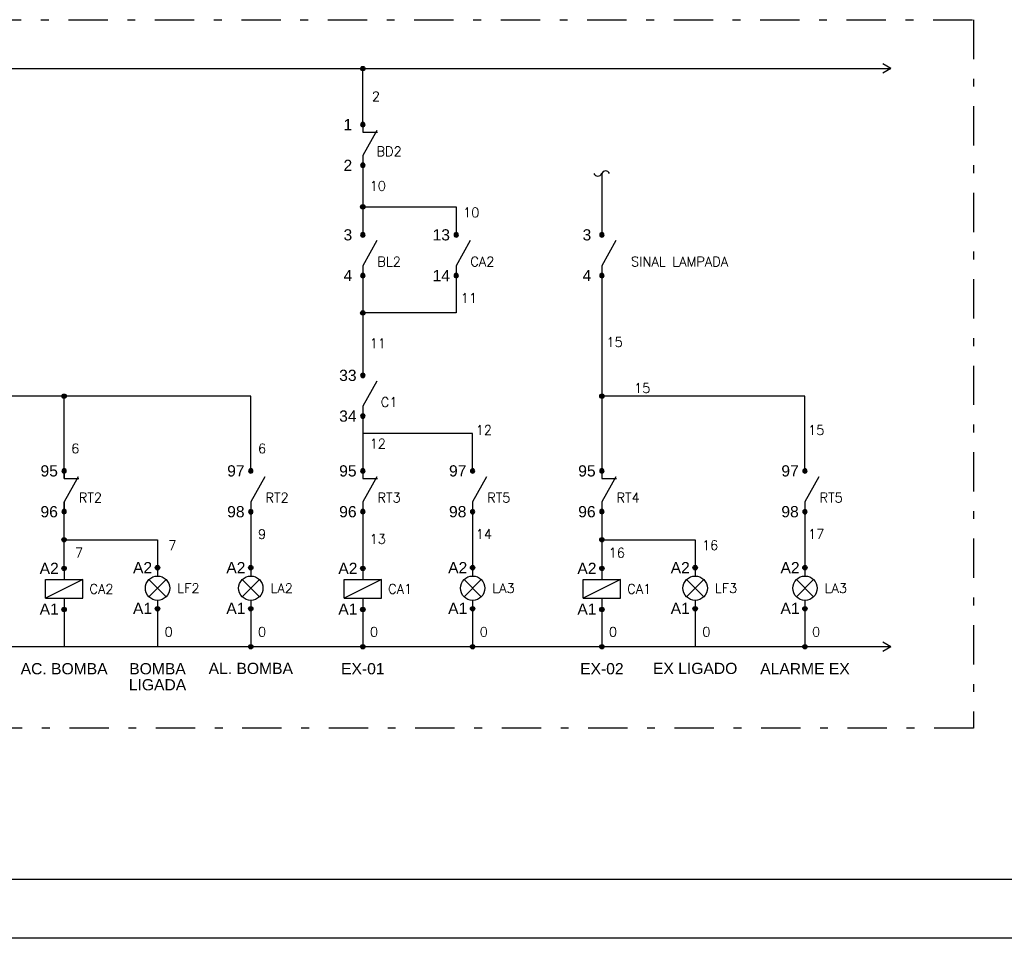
# Model space of a CAD drawing. Header units: inches. Extents: x -35 to 144, y -65 to -22.
# Tile 30 of 47: x 116 to 128, y -65 to -53. Entities that reach past the tile are written whole.
import ezdxf
from ezdxf.enums import TextEntityAlignment as Align

# ---------------------------------------------------------------- set-up
doc = ezdxf.new("R2010")
doc.units = ezdxf.units.IN
doc.header["$MEASUREMENT"] = 0
doc.linetypes.add('DASHDOT', pattern=[1, 0.5, -0.25, 0, -0.25])
doc.styles.add('CAIXA', font='swiss.ttf')
doc.styles.add('CLI-ROMANS', font='romans.shx')

# ---------------------------------------------------------------- blocks, each defined once
blk = doc.blocks.new('CONTATOR')
for points in [[(0.029, 0, 1), (-0.029, 0, 1)], [(-0.029, -0.55, 1), (0.029, -0.55, 1)]]:
    blk.add_hatch(color=7).paths.add_polyline_path(points)
at = {"ltscale": 0.05}
for p, q in [((0, 0), (0, -0.15)), ((-0.25, -0.15), (0.25, -0.15)), ((-0.25, -0.4), (-0.25, -0.15)), ((0.25, -0.15), (-0.25, -0.4)), ((0.25, -0.4), (0.25, -0.15)), ((-0.25, -0.4), (0.25, -0.4)), ((0, -0.4), (0, -0.55))]:
    blk.add_line(p, q, dxfattribs=at)
for centre in [(0, 0), (0, -0.55)]:
    blk.add_circle(centre, 0.0292, dxfattribs=at)
at = {"color": 0, "style": 'CLI-ROMANS'}
blk.add_attdef('TAG', text='', height=0.128, dxfattribs=at).set_placement((0.5, -0.275), align=Align.MIDDLE_CENTER)
blk = doc.blocks.new('CONTATO NF')
for points in [[(0.029, 0, 1), (-0.029, 0, 1)], [(0.029, -0.545, 1), (-0.029, -0.545, 1)]]:
    blk.add_hatch(color=7).paths.add_polyline_path(points)
at = {"ltscale": 0.05}
for p, q in [((0, 0), (0, -0.1)), ((0, -0.1), (-0.196, -0.1)), ((0, -0.414), (0, -0.516))]:
    blk.add_line(p, q, dxfattribs=at)
at = {"color": 0}
blk.add_line((-0.186, -0.078), (0, -0.414), dxfattribs=at)
at = {"ltscale": 0.05}
for centre in [(0, 0), (0, -0.545)]:
    blk.add_circle(centre, 0.0292, dxfattribs=at)
at = {"color": 0, "style": 'CLI-ROMANS'}
blk.add_attdef('TAG', text='', height=0.128, dxfattribs=at).set_placement((-0.351, -0.358), align=Align.MIDDLE_CENTER)
blk = doc.blocks.new('LÂMPADA')
for points in [[(0.029, 0, 1), (-0.029, 0, 1)], [(-0.029, -0.55, 1), (0.029, -0.55, 1)]]:
    blk.add_hatch(color=7).paths.add_polyline_path(points)
at = {"ltscale": 0.05}
for p, q in [((0, 0), (0, -0.112)), ((0.115, -0.16), (-0.115, -0.39)), ((0.115, -0.39), (-0.115, -0.16)), ((0, -0.438), (0, -0.55))]:
    blk.add_line(p, q, dxfattribs=at)
for centre, radius in [((0, 0), 0.0292), ((0, -0.275), 0.163), ((0, -0.55), 0.0292)]:
    blk.add_circle(centre, radius, dxfattribs=at)
at = {"color": 0, "style": 'CLI-ROMANS'}
blk.add_attdef('TAG', text='', height=0.128, dxfattribs=at).set_placement((0.413, -0.275), align=Align.MIDDLE_CENTER)
blk = doc.blocks.new('CONTATO')
for points in [[(0.029, 0.545, 1), (-0.029, 0.545, 1)], [(0.029, 0, 1), (-0.029, 0, 1)]]:
    blk.add_hatch(color=7).paths.add_polyline_path(points)
at = {"color": 0}
blk.add_line((-0.186, 0.468), (0, 0.132), dxfattribs=at)
at = {"ltscale": 0.05}
blk.add_line((0, 0.132), (0, 0.029), dxfattribs=at)
for centre in [(0, 0.545), (0, 0)]:
    blk.add_circle(centre, 0.0292, dxfattribs=at)
at = {"color": 0, "style": 'CLI-ROMANS'}
blk.add_attdef('TAG', text='', height=0.128, dxfattribs=at).set_placement((-0.351, 0.188), align=Align.MIDDLE_CENTER)

msp = doc.modelspace()

# ---------------------------------------------------------------- hatches: boundary and pattern name
for points in [[(120.329, -54.113, 1), (120.274, -54.113, 1)], [(120.329, -55.872, 1), (120.274, -55.872, 1)], [(120.329, -57.221, 1), (120.274, -57.221, 1)], [(116.529, -58.28, 1), (116.474, -58.28, 1)], [(123.37, -58.28, 1), (123.314, -58.28, 1)], [(116.529, -60.105, 1), (116.474, -60.105, 1)], [(123.37, -60.105, 1), (123.314, -60.105, 1)], [(118.904, -61.467, 1), (118.849, -61.467, 1)], [(120.329, -61.467, 1), (120.274, -61.467, 1)], [(121.726, -61.467, 1), (121.67, -61.467, 1)], [(123.37, -61.467, 1), (123.314, -61.467, 1)], [(125.953, -61.467, 1), (125.898, -61.467, 1)]]:
    msp.add_hatch(color=7).paths.add_polyline_path(points)

# ---------------------------------------------------------------- linework, layer by layer
at = {"ltscale": 0.05}
for p, q in [((127.018, -54.113), (126.915, -54.054)), ((113.414, -54.113), (127.018, -54.113)), ((120.301, -54.826), (120.301, -54.113)), ((127.018, -54.113), (126.915, -54.173)), ((120.301, -55.219), (120.301, -56.256)), ((123.342, -55.445), (123.342, -56.256)), ((120.301, -55.872), (121.489, -55.872)), ((121.489, -55.872), (121.489, -56.228)), ((120.301, -56.621), (120.301, -57.201)), ((123.342, -56.621), (123.342, -57.201)), ((120.301, -56.746), (120.301, -57.221)), ((121.489, -56.746), (121.489, -57.221)), ((123.342, -56.746), (123.342, -57.221)), ((120.301, -57.221), (120.301, -58.042)), ((121.489, -57.221), (120.301, -57.221)), ((123.342, -57.221), (123.342, -59.325)), ((118.876, -58.28), (115.399, -58.28)), ((116.501, -59.325), (116.501, -58.28)), ((118.876, -59.23), (118.876, -58.28)), ((125.926, -58.28), (123.342, -58.28)), ((125.926, -59.23), (125.926, -58.28)), ((120.301, -58.408), (120.301, -59.325)), ((121.698, -58.755), (120.301, -58.755)), ((121.698, -59.23), (121.698, -58.755)), ((116.501, -60.47), (116.501, -59.623)), ((120.301, -59.623), (120.301, -60.47)), ((123.342, -59.623), (123.342, -60.47)), ((118.876, -59.749), (118.876, -60.461)), ((121.698, -59.749), (121.698, -60.461)), ((125.926, -59.749), (125.926, -60.461)), ((116.501, -60.105), (117.689, -60.105)), ((117.689, -60.105), (117.689, -60.461)), ((123.342, -60.105), (124.529, -60.105)), ((124.529, -60.105), (124.529, -60.461)), ((116.501, -60.992), (116.501, -61.467)), ((117.689, -60.984), (117.689, -61.467)), ((117.689, -60.984), (117.689, -61.467)), ((118.876, -60.984), (118.876, -61.467)), ((120.301, -60.992), (120.301, -61.467)), ((121.698, -60.984), (121.698, -61.467)), ((123.342, -60.992), (123.342, -61.467)), ((124.529, -60.984), (124.529, -61.467)), ((124.529, -60.984), (124.529, -61.467)), ((125.926, -60.984), (125.926, -61.467)), ((127.018, -61.467), (109.627, -61.467)), ((127.018, -61.467), (126.915, -61.408)), ((127.018, -61.467), (126.915, -61.526))]:
    msp.add_line(p, q, dxfattribs=at)
at = {"color": 1}
msp.add_line((142.877, -64.425), (84.413, -64.425), dxfattribs=at)
at = {"color": 7, "linetype": 'Continuous'}
msp.add_line((143.627, -65.175), (82.538, -65.175), dxfattribs=at)
at = {"color": 2, "linetype": 'DASHDOT'}
msp.add_lwpolyline([(128.068, -53.492), (128.068, -62.504), (104.456, -62.504), (104.456, -53.492)], close=True, dxfattribs=at)
at = {"ltscale": 0.05}
for centre in [(120.301, -54.113), (120.301, -55.872), (120.301, -57.221), (116.501, -58.28), (123.342, -58.28), (116.501, -60.105), (123.342, -60.105), (118.876, -61.467), (120.301, -61.467), (121.698, -61.467), (123.342, -61.467), (125.926, -61.467)]:
    msp.add_circle(centre, 0.0277, dxfattribs=at)
for centre, start, end in [((123.291, -55.427), 202.3817, 337.6183), ((123.39, -55.468), 22.3817, 157.6183)]:
    msp.add_arc(centre, 0.0533, start, end, dxfattribs=at)

# ---------------------------------------------------------------- block references
ref = msp.add_blockref('CONTATO NF', (120.301, -54.826), dxfattribs=dict(xscale=-0.95, yscale=0.95, zscale=0.95))
ref.add_attrib('TAG', 'BD2', dxfattribs={"color": 0, "height": 0.1212, "style": 'CLI-ROMANS'}).set_placement((120.635, -55.166), align=Align.MIDDLE_CENTER)
ref = msp.add_blockref('CONTATO', (120.301, -56.746), dxfattribs=dict(xscale=-0.95, yscale=0.95, zscale=0.95))
ref.add_attrib('TAG', 'BL2', dxfattribs={"color": 0, "height": 0.1212, "style": 'CLI-ROMANS'}).set_placement((120.635, -56.568), align=Align.MIDDLE_CENTER)
ref = msp.add_blockref('CONTATO', (121.489, -56.746), dxfattribs=dict(xscale=-0.95, yscale=0.95, zscale=0.95))
ref.add_attrib('TAG', 'CA2', dxfattribs={"color": 0, "height": 0.1212, "style": 'CLI-ROMANS'}).set_placement((121.822, -56.568), align=Align.MIDDLE_CENTER)
ref = msp.add_blockref('CONTATO', (123.342, -56.746), dxfattribs=dict(xscale=-0.95, yscale=0.95, zscale=0.95))
ref.add_attrib('TAG', 'SINAL LAMPADA', dxfattribs={"color": 0, "height": 0.12125, "style": 'CLI-ROMANS'}).set_placement((124.331, -56.568), align=Align.MIDDLE_CENTER)
ref = msp.add_blockref('CONTATO', (120.301, -58.533), dxfattribs=dict(xscale=-0.95, yscale=0.95, zscale=0.95))
ref.add_attrib('TAG', 'C1', dxfattribs={"color": 0, "height": 0.1212, "style": 'CLI-ROMANS'}).set_placement((120.635, -58.355), align=Align.MIDDLE_CENTER)
ref = msp.add_blockref('CONTATO NF', (116.501, -59.23), dxfattribs=dict(xscale=-0.95, yscale=0.95, zscale=0.95))
ref.add_attrib('TAG', 'RT2', dxfattribs={"color": 0, "height": 0.1212, "style": 'CLI-ROMANS'}).set_placement((116.835, -59.57), align=Align.MIDDLE_CENTER)
ref = msp.add_blockref('CONTATO', (118.876, -59.749), dxfattribs=dict(xscale=-0.95, yscale=0.95, zscale=0.95))
ref.add_attrib('TAG', 'RT2', dxfattribs={"color": 0, "height": 0.1212, "style": 'CLI-ROMANS'}).set_placement((119.21, -59.57), align=Align.MIDDLE_CENTER)
ref = msp.add_blockref('CONTATO NF', (120.301, -59.23), dxfattribs=dict(xscale=-0.95, yscale=0.95, zscale=0.95))
ref.add_attrib('TAG', 'RT3', dxfattribs={"color": 0, "height": 0.1212, "style": 'CLI-ROMANS'}).set_placement((120.635, -59.57), align=Align.MIDDLE_CENTER)
ref = msp.add_blockref('CONTATO', (121.698, -59.749), dxfattribs=dict(xscale=-0.95, yscale=0.95, zscale=0.95))
ref.add_attrib('TAG', 'RT5', dxfattribs={"color": 0, "height": 0.1212, "style": 'CLI-ROMANS'}).set_placement((122.031, -59.57), align=Align.MIDDLE_CENTER)
ref = msp.add_blockref('CONTATO NF', (123.342, -59.23), dxfattribs=dict(xscale=-0.95, yscale=0.95, zscale=0.95))
ref.add_attrib('TAG', 'RT4', dxfattribs={"color": 0, "height": 0.1212, "style": 'CLI-ROMANS'}).set_placement((123.675, -59.57), align=Align.MIDDLE_CENTER)
ref = msp.add_blockref('CONTATO', (125.926, -59.749), dxfattribs=dict(xscale=-0.95, yscale=0.95, zscale=0.95))
ref.add_attrib('TAG', 'RT5', dxfattribs={"color": 0, "height": 0.1212, "style": 'CLI-ROMANS'}).set_placement((126.259, -59.57), align=Align.MIDDLE_CENTER)
at = {"xscale": 0.95, "yscale": 0.95, "zscale": 0.95}
for name, p, values in [('CONTATOR', (116.501, -60.47), {'TAG': 'CA2'}), ('LÂMPADA', (117.689, -60.461), {'TAG': 'LF2'}), ('LÂMPADA', (118.876, -60.461), {'TAG': 'LA2'}), ('CONTATOR', (120.301, -60.47), {'TAG': 'CA1'}), ('LÂMPADA', (121.698, -60.461), {'TAG': 'LA3'}), ('CONTATOR', (123.342, -60.47), {'TAG': 'CA1'}), ('LÂMPADA', (124.529, -60.461), {'TAG': 'LF3'}), ('LÂMPADA', (125.926, -60.461), {'TAG': 'LA3'})]:
    msp.add_blockref(name, p, dxfattribs=at).add_auto_attribs(values)

# ---------------------------------------------------------------- texts
at = {"color": 0}
for s, height, style, p in [('2', 0.121, 'CLI-ROMANS', (120.468, -54.468)), ('A2', 0.1425, 'CAIXA', (116.311, -60.47)), ('A2', 0.1425, 'CAIXA', (117.499, -60.461)), ('A2', 0.1425, 'CAIXA', (118.686, -60.461)), ('A2', 0.1425, 'CAIXA', (120.111, -60.47)), ('A2', 0.1425, 'CAIXA', (121.508, -60.461)), ('A2', 0.1425, 'CAIXA', (123.152, -60.47)), ('A2', 0.1425, 'CAIXA', (124.339, -60.461)), ('A2', 0.1425, 'CAIXA', (125.736, -60.461)), ('A1', 0.1425, 'CAIXA', (116.311, -60.988)), ('A1', 0.1425, 'CAIXA', (117.499, -60.979)), ('A1', 0.1425, 'CAIXA', (118.686, -60.979)), ('A1', 0.1425, 'CAIXA', (120.111, -60.988)), ('A1', 0.1425, 'CAIXA', (121.508, -60.979)), ('A1', 0.1425, 'CAIXA', (123.152, -60.988)), ('A1', 0.1425, 'CAIXA', (124.339, -60.979)), ('A1', 0.1425, 'CAIXA', (125.736, -60.979)), ('0', 0.121, 'CLI-ROMANS', (117.831, -61.277)), ('0', 0.121, 'CLI-ROMANS', (119.019, -61.277)), ('0', 0.121, 'CLI-ROMANS', (120.444, -61.277)), ('0', 0.121, 'CLI-ROMANS', (121.84, -61.277)), ('0', 0.121, 'CLI-ROMANS', (123.484, -61.277)), ('0', 0.121, 'CLI-ROMANS', (124.672, -61.277)), ('0', 0.121, 'CLI-ROMANS', (126.068, -61.277)), ('AC. BOMBA', 0.1425, 'CAIXA', (116.501, -61.746)), ('BOMBA', 0.1425, 'CAIXA', (117.689, -61.746)), ('AL. BOMBA', 0.1425, 'CAIXA', (118.876, -61.742)), ('EX-01', 0.1425, 'CAIXA', (120.301, -61.746)), ('EX-02', 0.1425, 'CAIXA', (123.342, -61.746)), ('EX LIGADO', 0.1425, 'CAIXA', (124.529, -61.742)), ('ALARME EX', 0.1425, 'CAIXA', (125.926, -61.746)), ('LIGADA', 0.1425, 'CAIXA', (117.689, -61.95))]:
    msp.add_text(s, height=height, dxfattribs=dict(at, style=style)).set_placement(p, align=Align.MIDDLE_CENTER)
for s, height, style, p in [('1', 0.142, 'CAIXA', (120.111, -54.826)), ('2', 0.142, 'CAIXA', (120.111, -55.344)), ('10', 0.1212, 'CLI-ROMANS', (120.491, -55.606)), ('10', 0.1212, 'CLI-ROMANS', (121.679, -55.943)), ('3', 0.142, 'CAIXA', (120.111, -56.228)), ('13', 0.1425, 'CAIXA', (121.299, -56.228)), ('3', 0.142, 'CAIXA', (123.152, -56.228)), ('4', 0.142, 'CAIXA', (120.111, -56.746)), ('14', 0.1425, 'CAIXA', (121.299, -56.746)), ('4', 0.142, 'CAIXA', (123.152, -56.746)), ('11', 0.1212, 'CLI-ROMANS', (121.651, -57.031)), ('11', 0.1212, 'CLI-ROMANS', (120.491, -57.607)), ('15', 0.1212, 'CLI-ROMANS', (123.504, -57.592)), ('33', 0.1425, 'CAIXA', (120.111, -58.015)), ('15', 0.1212, 'CLI-ROMANS', (123.855, -58.177)), ('34', 0.1425, 'CAIXA', (120.111, -58.533)), ('12', 0.1212, 'CLI-ROMANS', (121.84, -58.711)), ('15', 0.1212, 'CLI-ROMANS', (126.068, -58.711)), ('12', 0.1212, 'CLI-ROMANS', (120.491, -58.883)), ('6', 0.121, 'CLI-ROMANS', (116.644, -58.945)), ('6', 0.121, 'CLI-ROMANS', (119.019, -58.945)), ('95', 0.1425, 'CAIXA', (116.311, -59.23)), ('97', 0.1425, 'CAIXA', (118.686, -59.23)), ('95', 0.1425, 'CAIXA', (120.111, -59.23)), ('95', 0.1425, 'CAIXA', (123.152, -59.23)), ('96', 0.1425, 'CAIXA', (116.311, -59.749)), ('98', 0.1425, 'CAIXA', (118.686, -59.749)), ('96', 0.1425, 'CAIXA', (120.111, -59.749)), ('96', 0.1425, 'CAIXA', (123.152, -59.749)), ('9', 0.121, 'CLI-ROMANS', (119.019, -60.034)), ('14', 0.1212, 'CLI-ROMANS', (121.84, -60.034)), ('17', 0.1212, 'CLI-ROMANS', (126.068, -60.034)), ('7', 0.121, 'CLI-ROMANS', (117.879, -60.176)), ('13', 0.1212, 'CLI-ROMANS', (120.491, -60.096)), ('16', 0.1212, 'CLI-ROMANS', (124.719, -60.176)), ('7', 0.121, 'CLI-ROMANS', (116.691, -60.271)), ('16', 0.1212, 'CLI-ROMANS', (123.532, -60.271))]:
    msp.add_text(s, height=height, dxfattribs=dict(style=style)).set_placement(p, align=Align.MIDDLE_CENTER)
at = {"color": 7, "style": 'CAIXA'}
for s, p in [('97', (121.508, -59.23)), ('97', (125.736, -59.23)), ('98', (121.508, -59.749)), ('98', (125.736, -59.749))]:
    msp.add_text(s, height=0.1425, dxfattribs=at).set_placement(p, align=Align.MIDDLE_CENTER)

doc.saveas('drawing.dxf')
